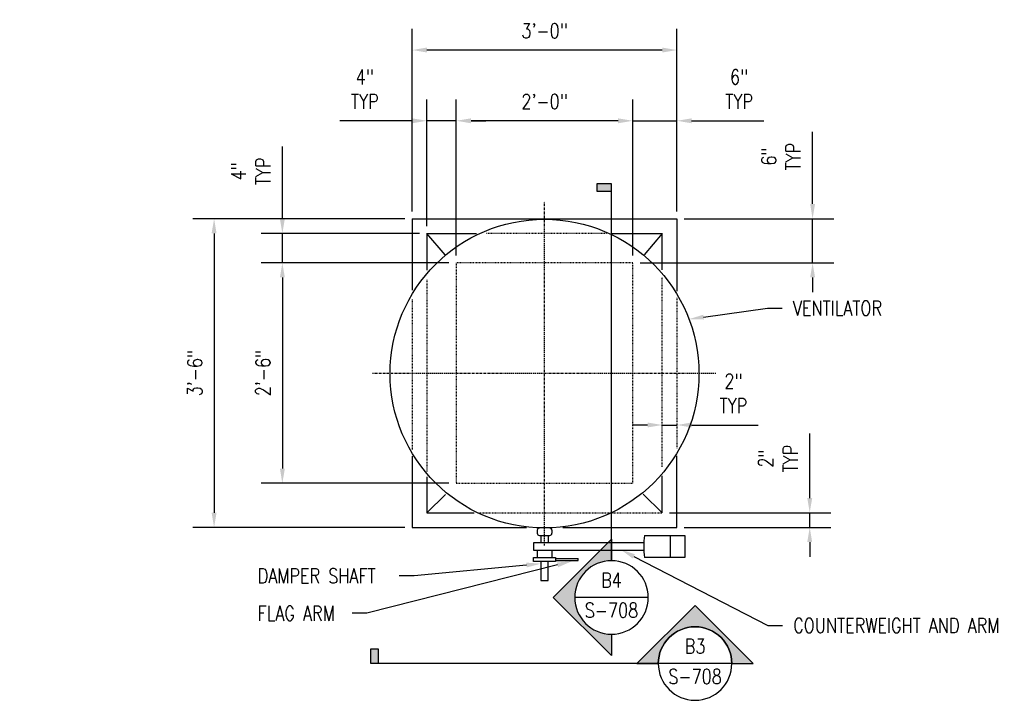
# Model space of a CAD drawing. Header units: inches. Extents: x 724 to 1800, y 17 to 339.
# Tile 20 of 33: x 989 to 1123, y 246 to 339. Entities that reach past the tile are written whole.
import ezdxf
from ezdxf import colors
from ezdxf.entities.mleader import LeaderData, LeaderLine
from ezdxf.enums import TextEntityAlignment as Align
from ezdxf.math import Vec2, Vec3

# ---------------------------------------------------------------- set-up
doc = ezdxf.new("R2010")
doc.units = ezdxf.units.IN
doc.header["$MEASUREMENT"] = 0
doc.linetypes.add('Center 1_4_', pattern=[0.53125, 0.25, -0.09375, 0.09375, -0.09375])
doc.linetypes.add('Hidden 3_32_', pattern=[0.140625, 0.09375, -0.046875])
doc.layers.get('Defpoints').update_dxf_attribs({"color": 6})
for name, color, linetype in [('A-DETL', 3, 'Continuous'), ('A-DETL-CNTR', 2, 'Center 1_4_'), ('A-DETL-HDLN', 2, 'Hidden 3_32_'), ('A-WALL-PATT', 8, 'Continuous'), ('G-ANNO-SYMB', 2, 'Continuous'), ('G-ANNO-TEXT', 2, 'Continuous'), ('S-ANNO-DIMS', 1, 'Continuous'), ('S-ANNO-SYMB', 2, 'Continuous'), ('S-ANNO-TEXT', 2, 'Continuous')]:
    doc.layers.add(name, color=color, linetype=linetype)
doc.styles.add('Annotative', font='romans.shx', dxfattribs={"width": 0.8, "height": 0.125})
doc.styles.add('Arial', font='romans.shx', dxfattribs={"width": 0.8})
doc.styles.add('ROMANS', font='romans.shx', dxfattribs={"width": 0.8})
doc.dimstyles.new('Annotative', dxfattribs={"dimscale": 0, "dimtxt": 0.125, "dimasz": 0.125, "dimexe": 0.18, "dimexo": 0.0625, "dimgap": 0.09, "dimtad": 1, "dimdec": 3, "dimzin": 3, "dimdsep": 46, "dimlunit": 4, "dimtxsty": 'Annotative', "dimcen": 0.09, "dimclrt": 2, "dimazin": 2, "dimtfac": 1, "dimtdec": 3, "dimtmove": 0, "dimatfit": 0, "dimfxl": 1, "dimtfill": 1, "dimfrac": 2, "dimtolj": 1, "dimtzin": 0, "dimarcsym": 0})

# ---------------------------------------------------------------- blocks, each defined once
blk = doc.blocks.new('*D56')
at = {"layer": 'Defpoints', "color": 0, "transparency": 16777216}
for p in [(1042.33, 311.62), (1015.39, 269.61), (1042.33, 269.61)]:
    blk.add_point(p, dxfattribs=at)
at = {"layer": 'S-ANNO-DIMS', "color": 0, "lineweight": -2, "transparency": 16777216}
for p, q in [((1041.33, 311.62), (1012.51, 311.62)), ((1041.33, 269.61), (1012.51, 269.61))]:
    blk.add_line(p, q, dxfattribs=at)
at = {"layer": 'S-ANNO-DIMS', "color": 1, "lineweight": -2, "transparency": 16777216}
blk.add_line((1015.39, 309.62), (1015.39, 271.61), dxfattribs=at)
at = {"layer": 'S-ANNO-DIMS', "color": 1, "transparency": 16777216}
for points in [[(1015.05, 309.62), (1015.72, 309.62), (1015.39, 311.62)], [(1015.05, 271.61), (1015.72, 271.61), (1015.39, 269.61)]]:
    blk.add_solid(points, dxfattribs=at)
at = {"layer": 'S-ANNO-DIMS', "color": 2, "transparency": 16777216, "insert": (1012.76, 290.61), "char_height": 2, "attachment_point": 5, "rotation": 90, "style": 'Annotative', "bg_fill": 3, "box_fill_scale": 1.25, "bg_fill_color": 256, "bg_fill_true_color": 13158600, "bg_fill_transparency": 0}
blk.add_mtext('\\A1;3\'-6"', dxfattribs=at)
blk = doc.blocks.new('*D55')
at = {"layer": 'Defpoints', "color": 0, "transparency": 16777216}
for p in [(1048.33, 305.62), (1024.67, 275.62), (1048.33, 275.62)]:
    blk.add_point(p, dxfattribs=at)
at = {"layer": 'S-ANNO-DIMS', "color": 0, "lineweight": -2, "transparency": 16777216}
for p, q in [((1047.33, 305.62), (1021.79, 305.62)), ((1047.33, 275.62), (1021.79, 275.62))]:
    blk.add_line(p, q, dxfattribs=at)
at = {"layer": 'S-ANNO-DIMS', "color": 1, "lineweight": -2, "transparency": 16777216}
blk.add_line((1024.67, 303.62), (1024.67, 277.62), dxfattribs=at)
at = {"layer": 'S-ANNO-DIMS', "color": 1, "transparency": 16777216}
for points in [[(1024.34, 303.62), (1025.01, 303.62), (1024.67, 305.62)], [(1024.34, 277.62), (1025.01, 277.62), (1024.67, 275.62)]]:
    blk.add_solid(points, dxfattribs=at)
at = {"layer": 'S-ANNO-DIMS', "color": 2, "transparency": 16777216, "insert": (1022.04, 290.62), "char_height": 2, "attachment_point": 5, "rotation": 90, "style": 'Annotative', "bg_fill": 3, "box_fill_scale": 1.25, "bg_fill_color": 256, "bg_fill_true_color": 13158600, "bg_fill_transparency": 0}
blk.add_mtext('\\A1;2\'-6"', dxfattribs=at)
blk = doc.blocks.new('*D54')
at = {"layer": 'Defpoints', "color": 0, "transparency": 16777216}
for p in [(1042.33, 334.56), (1042.33, 311.62), (1078.33, 311.62)]:
    blk.add_point(p, dxfattribs=at)
at = {"layer": 'S-ANNO-DIMS', "color": 0, "lineweight": -2, "transparency": 16777216}
for p, q in [((1042.33, 312.62), (1042.33, 337.44)), ((1078.33, 312.62), (1078.33, 337.44))]:
    blk.add_line(p, q, dxfattribs=at)
at = {"layer": 'S-ANNO-DIMS', "color": 1, "lineweight": -2, "transparency": 16777216}
blk.add_line((1076.33, 334.56), (1044.33, 334.56), dxfattribs=at)
at = {"layer": 'S-ANNO-DIMS', "color": 1, "transparency": 16777216}
for points in [[(1044.33, 334.9), (1044.33, 334.23), (1042.33, 334.56)], [(1076.33, 334.9), (1076.33, 334.23), (1078.33, 334.56)]]:
    blk.add_solid(points, dxfattribs=at)
at = {"layer": 'S-ANNO-DIMS', "color": 2, "transparency": 16777216, "insert": (1060.33, 337.19), "char_height": 2, "attachment_point": 5, "style": 'Annotative', "bg_fill": 3, "box_fill_scale": 1.25, "bg_fill_color": 256, "bg_fill_true_color": 13158600, "bg_fill_transparency": 0}
blk.add_mtext('\\A1;3\'-0"', dxfattribs=at)
blk = doc.blocks.new('*D53')
at = {"layer": 'Defpoints', "color": 0, "transparency": 16777216}
for p in [(1048.33, 324.94), (1048.33, 305.62), (1072.33, 305.62)]:
    blk.add_point(p, dxfattribs=at)
at = {"layer": 'S-ANNO-DIMS', "color": 0, "lineweight": -2, "transparency": 16777216}
for p, q in [((1048.33, 306.62), (1048.33, 327.82)), ((1072.33, 306.62), (1072.33, 327.82))]:
    blk.add_line(p, q, dxfattribs=at)
at = {"layer": 'S-ANNO-DIMS', "color": 1, "lineweight": -2, "transparency": 16777216}
blk.add_line((1070.33, 324.94), (1050.33, 324.94), dxfattribs=at)
at = {"layer": 'S-ANNO-DIMS', "color": 1, "transparency": 16777216}
for points in [[(1050.33, 325.27), (1050.33, 324.6), (1048.33, 324.94)], [(1070.33, 325.27), (1070.33, 324.6), (1072.33, 324.94)]]:
    blk.add_solid(points, dxfattribs=at)
at = {"layer": 'S-ANNO-DIMS', "color": 2, "transparency": 16777216, "insert": (1060.33, 327.57), "char_height": 2, "attachment_point": 5, "style": 'Annotative', "bg_fill": 3, "box_fill_scale": 1.25, "bg_fill_color": 256, "bg_fill_true_color": 13158600, "bg_fill_transparency": 0}
blk.add_mtext('\\A1;2\'-0"', dxfattribs=at)
blk = doc.blocks.new('*U45')
at = {"lineweight": -3}
h = blk.add_hatch(color=256, dxfattribs=at)
edge = h.paths.add_edge_path()
edge.add_line((-0.3125, 0), (-0.4947, 0))
edge.add_line((-0.4947, 0), (0, 0.4947))
edge.add_line((0, 0.4947), (0.4947, 0))
edge.add_line((0.4947, 0), (0.3125, 0))
edge.add_arc((0, 0), 0.3125, 0, 180)
blk.add_hatch(color=256, dxfattribs=at).paths.add_polyline_path([(2.693, 0), (2.7555, 0), (2.7555, 0.125), (2.693, 0.125)])
for p, q in [((0, 0.4947), (-0.4947, 0)), ((0.4947, 0), (0, 0.4947)), ((-0.3125, 0), (0.3125, 0))]:
    blk.add_line(p, q, dxfattribs=at)
at = {"linetype": 'Continuous', "lineweight": -3}
blk.add_line((0.3125, 0), (2.7555, 0), dxfattribs=at)
at = {"lineweight": -3, "flags": 128}
blk.add_lwpolyline([(-0.3125, 0), (-0.4947, 0), (0, 0.4947), (0.4947, 0), (0.3125, 0, 1), (-0.3125, 0)], format="xyb", close=True, dxfattribs=at)
blk.add_lwpolyline([(2.693, 0), (2.7555, 0), (2.7555, 0.125), (2.693, 0.125), (2.693, 0)], close=True, dxfattribs=at)
blk.add_lwpolyline([(-0.3125, 0.0156), (-0.3125, 0.0156)], dxfattribs=at)
blk.add_lwpolyline([(-0.3125, 0.0156), (-0.3125, 0.0156)], dxfattribs=at)
at = {"lineweight": -3}
blk.add_circle((0, 0), 0.3125, dxfattribs=at)
at = {"linetype": 'Continuous', "lineweight": -3, "style": 'Arial'}
blk.add_attdef('X#', text='', height=0.0938, dxfattribs=at).set_placement((0, 0.0469), align=Align.BOTTOM_CENTER)
blk.add_attdef('X-###', text='', height=0.0938, dxfattribs=at).set_placement((0, -0.0469), align=Align.TOP_CENTER)
blk = doc.blocks.new('*U57')
at = {"lineweight": -3}
blk.add_hatch(color=256, dxfattribs=at).paths.add_polyline_path([(0, 3.4552), (0, 3.5177), (0.125, 3.5177), (0.125, 3.4552)])
h = blk.add_hatch(color=256, dxfattribs=at)
edge = h.paths.add_edge_path()
edge.add_line((0, -0.3125), (0, -0.4947))
edge.add_line((0, -0.4947), (0.4947, 0))
edge.add_line((0.4947, 0), (0, 0.4947))
edge.add_line((0, 0.4947), (0, 0.3125))
edge.add_arc((0, 0), 0.3125, -90, 90, ccw=False)
at = {"linetype": 'Continuous', "lineweight": -3}
blk.add_line((0, 0.3125), (0, 3.5177), dxfattribs=at)
at = {"lineweight": -3}
for p, q in [((0, 0.4947), (0.4947, 0)), ((-0.3125, 0), (0.3125, 0)), ((0.4947, 0), (0, -0.4947))]:
    blk.add_line(p, q, dxfattribs=at)
at = {"lineweight": -3, "flags": 128}
blk.add_lwpolyline([(0, 3.4552), (0, 3.5177), (0.125, 3.5177), (0.125, 3.4552), (0, 3.4552)], close=True, dxfattribs=at)
blk.add_lwpolyline([(0, -0.3125), (0, -0.4947), (0.4947, 0), (0, 0.4947), (0, 0.3125, -1), (0, -0.3125)], format="xyb", close=True, dxfattribs=at)
blk.add_lwpolyline([(0.0156, -0.3125), (0.0156, -0.3125)], dxfattribs=at)
blk.add_lwpolyline([(0.0156, -0.3125), (0.0156, -0.3125)], dxfattribs=at)
at = {"lineweight": -3}
blk.add_circle((0, 0), 0.3125, dxfattribs=at)
at = {"linetype": 'Continuous', "lineweight": -3, "style": 'Arial'}
blk.add_attdef('X#', text='', height=0.0938, dxfattribs=at).set_placement((0, 0.0469), align=Align.BOTTOM_CENTER)
blk.add_attdef('X-###', text='', height=0.0938, dxfattribs=at).set_placement((0, -0.0469), align=Align.TOP_CENTER)
blk = doc.blocks.new('*D66')
at = {"layer": 'Defpoints', "color": 0, "transparency": 16777216}
for p in [(1078.33, 324.94), (1078.33, 311.62), (1072.33, 305.62)]:
    blk.add_point(p, dxfattribs=at)
at = {"layer": 'S-ANNO-DIMS', "color": 0, "lineweight": -2, "transparency": 16777216}
for p, q in [((1072.33, 306.62), (1072.33, 327.82)), ((1078.33, 312.62), (1078.33, 327.82))]:
    blk.add_line(p, q, dxfattribs=at)
at = {"layer": 'S-ANNO-DIMS', "color": 1, "lineweight": -2, "transparency": 16777216}
for p, q in [((1070.33, 324.94), (1068.33, 324.94)), ((1072.33, 324.94), (1078.33, 324.94)), ((1080.33, 324.94), (1090.16, 324.94))]:
    blk.add_line(p, q, dxfattribs=at)
at = {"layer": 'S-ANNO-DIMS', "color": 1, "transparency": 16777216}
for points in [[(1070.33, 325.27), (1070.33, 324.6), (1072.33, 324.94)], [(1080.33, 325.27), (1080.33, 324.6), (1078.33, 324.94)]]:
    blk.add_solid(points, dxfattribs=at)
at = {"layer": 'S-ANNO-DIMS', "color": 2, "transparency": 16777216, "insert": (1086.78, 329.23), "char_height": 2, "attachment_point": 5, "style": 'Annotative', "bg_fill": 3, "box_fill_scale": 1.25, "bg_fill_color": 256, "bg_fill_true_color": 13158600, "bg_fill_transparency": 0}
blk.add_mtext('\\A1;6"\\PTYP', dxfattribs=at)
blk = doc.blocks.new('*D67')
at = {"layer": 'Defpoints', "color": 0, "transparency": 16777216}
for p in [(1044.33, 324.94), (1044.33, 309.62), (1048.33, 305.62)]:
    blk.add_point(p, dxfattribs=at)
at = {"layer": 'S-ANNO-DIMS', "color": 0, "lineweight": -2, "transparency": 16777216}
for p, q in [((1044.33, 310.62), (1044.33, 327.82)), ((1048.33, 306.62), (1048.33, 327.82))]:
    blk.add_line(p, q, dxfattribs=at)
at = {"layer": 'S-ANNO-DIMS', "color": 1, "lineweight": -2, "transparency": 16777216}
for p, q in [((1042.33, 324.94), (1032.5, 324.94)), ((1048.33, 324.94), (1044.33, 324.94)), ((1050.33, 324.94), (1052.33, 324.94))]:
    blk.add_line(p, q, dxfattribs=at)
at = {"layer": 'S-ANNO-DIMS', "color": 1, "transparency": 16777216}
for points in [[(1042.33, 325.27), (1042.33, 324.6), (1044.33, 324.94)], [(1050.33, 325.27), (1050.33, 324.6), (1048.33, 324.94)]]:
    blk.add_solid(points, dxfattribs=at)
at = {"layer": 'S-ANNO-DIMS', "color": 2, "transparency": 16777216, "insert": (1035.88, 329.23), "char_height": 2, "attachment_point": 5, "style": 'Annotative', "bg_fill": 3, "box_fill_scale": 1.25, "bg_fill_color": 256, "bg_fill_true_color": 13158600, "bg_fill_transparency": 0}
blk.add_mtext('\\A1;4"\\PTYP', dxfattribs=at)
blk = doc.blocks.new('*D68')
at = {"layer": 'Defpoints', "color": 0, "transparency": 16777216}
for p in [(1024.67, 309.62), (1044.33, 309.62), (1048.33, 305.62)]:
    blk.add_point(p, dxfattribs=at)
at = {"layer": 'S-ANNO-DIMS', "color": 1, "lineweight": -2, "transparency": 16777216}
for p, q in [((1024.67, 311.62), (1024.67, 321.45)), ((1024.67, 305.62), (1024.67, 309.62)), ((1024.67, 303.62), (1024.67, 301.62))]:
    blk.add_line(p, q, dxfattribs=at)
at = {"layer": 'S-ANNO-DIMS', "color": 0, "lineweight": -2, "transparency": 16777216}
for p, q in [((1043.33, 309.62), (1021.79, 309.62)), ((1047.33, 305.62), (1021.79, 305.62))]:
    blk.add_line(p, q, dxfattribs=at)
at = {"layer": 'S-ANNO-DIMS', "color": 1, "transparency": 16777216}
for points in [[(1024.34, 311.62), (1025.01, 311.62), (1024.67, 309.62)], [(1024.34, 303.62), (1025.01, 303.62), (1024.67, 305.62)]]:
    blk.add_solid(points, dxfattribs=at)
at = {"layer": 'S-ANNO-DIMS', "color": 2, "transparency": 16777216, "insert": (1020.38, 318.07), "char_height": 2, "attachment_point": 5, "rotation": 90, "style": 'Annotative'}
blk.add_mtext('\\A1;4"\\PTYP', dxfattribs=at)
blk = doc.blocks.new('*D69')
at = {"layer": 'Defpoints', "color": 0, "transparency": 16777216}
for p in [(1078.33, 311.62), (1072.33, 305.62), (1096.78, 305.62)]:
    blk.add_point(p, dxfattribs=at)
at = {"layer": 'S-ANNO-DIMS', "color": 0, "lineweight": -2, "transparency": 16777216}
for p, q in [((1096.78, 313.62), (1096.78, 323.45)), ((1079.33, 311.62), (1099.66, 311.62)), ((1096.78, 305.62), (1096.78, 311.62)), ((1073.33, 305.62), (1099.66, 305.62)), ((1096.78, 303.62), (1096.78, 301.62))]:
    blk.add_line(p, q, dxfattribs=at)
at = {"layer": 'S-ANNO-DIMS', "color": 0, "transparency": 16777216}
for points in [[(1096.45, 313.62), (1097.12, 313.62), (1096.78, 311.62)], [(1096.45, 303.62), (1097.12, 303.62), (1096.78, 305.62)]]:
    blk.add_solid(points, dxfattribs=at)
at = {"layer": 'S-ANNO-DIMS', "color": 2, "transparency": 16777216, "insert": (1092.49, 320.07), "char_height": 2, "attachment_point": 5, "rotation": 90, "style": 'Annotative', "bg_fill": 3, "box_fill_scale": 1.25, "bg_fill_color": 256, "bg_fill_true_color": 13158600, "bg_fill_transparency": 0}
blk.add_mtext('\\A1;6"\\PTYP', dxfattribs=at)
blk = doc.blocks.new('*D70')
at = {"layer": 'Defpoints', "color": 0, "transparency": 16777216}
for p in [(1076.33, 283.55), (1076.33, 279.37), (1078.33, 279.37)]:
    blk.add_point(p, dxfattribs=at)
at = {"layer": 'S-ANNO-DIMS', "color": 0, "lineweight": -2, "transparency": 16777216}
for p, q in [((1074.33, 283.55), (1072.33, 283.55)), ((1076.33, 283.55), (1078.33, 283.55)), ((1080.33, 283.55), (1089.4, 283.55))]:
    blk.add_line(p, q, dxfattribs=at)
at = {"layer": 'S-ANNO-DIMS', "color": 0, "transparency": 16777216}
for points in [[(1074.33, 283.89), (1074.33, 283.22), (1076.33, 283.55)], [(1080.33, 283.89), (1080.33, 283.22), (1078.33, 283.55)]]:
    blk.add_solid(points, dxfattribs=at)
at = {"layer": 'S-ANNO-DIMS', "color": 2, "transparency": 16777216, "insert": (1086.02, 287.85), "char_height": 2, "attachment_point": 5, "style": 'Annotative', "bg_fill": 3, "box_fill_scale": 1.25, "bg_fill_color": 256, "bg_fill_true_color": 13158600, "bg_fill_transparency": 0}
blk.add_mtext('\\A1;2"\\PTYP', dxfattribs=at)
blk = doc.blocks.new('*D71')
at = {"layer": 'Defpoints', "color": 0, "transparency": 16777216}
for p in [(1076.33, 271.62), (1096.39, 271.62), (1078.33, 269.62)]:
    blk.add_point(p, dxfattribs=at)
at = {"layer": 'S-ANNO-DIMS', "color": 0, "lineweight": -2, "transparency": 16777216}
for p, q in [((1096.39, 273.62), (1096.39, 282.38)), ((1077.33, 271.62), (1099.27, 271.62)), ((1096.39, 269.62), (1096.39, 271.62)), ((1079.33, 269.62), (1099.27, 269.62)), ((1096.39, 267.62), (1096.39, 265.62))]:
    blk.add_line(p, q, dxfattribs=at)
at = {"layer": 'S-ANNO-DIMS', "color": 0, "transparency": 16777216}
for points in [[(1096.06, 273.62), (1096.73, 273.62), (1096.39, 271.62)], [(1096.06, 267.62), (1096.73, 267.62), (1096.39, 269.62)]]:
    blk.add_solid(points, dxfattribs=at)
at = {"layer": 'S-ANNO-DIMS', "color": 2, "transparency": 16777216, "insert": (1092.1, 279), "char_height": 2, "attachment_point": 5, "rotation": 90, "style": 'Annotative', "bg_fill": 3, "box_fill_scale": 1.25, "bg_fill_color": 256, "bg_fill_true_color": 13158600, "bg_fill_transparency": 0}
blk.add_mtext('\\A1;2"\\PTYP', dxfattribs=at)

msp = doc.modelspace()

# ---------------------------------------------------------------- linework, layer by layer
at = {"layer": 'A-DETL'}
for p, q in [((1042.328, 311.6168), (1042.328, 301.8999)), ((1042.328, 311.6168), (1078.328, 311.6168)), ((1078.328, 311.6168), (1078.328, 301.7553)), ((1044.328, 309.6168), (1044.328, 304.6019)), ((1046.8012, 306.6799), (1044.328, 309.6168)), ((1069.5235, 309.6168), (1076.328, 309.6168)), ((1076.328, 309.6168), (1073.8549, 306.6799)), ((1076.328, 304.6502), (1076.328, 309.6168)), ((1042.328, 279.2986), (1042.328, 269.6168)), ((1078.328, 269.6168), (1078.328, 279.3669)), ((1044.328, 276.4795), (1044.328, 271.6168)), ((1076.328, 271.6168), (1076.328, 276.616)), ((1046.8605, 274.0979), (1044.328, 271.6168)), ((1073.7399, 274.1604), (1076.328, 271.6168)), ((1044.328, 271.6168), (1050.7544, 271.6168)), ((1042.328, 269.6168), (1057.8855, 269.6168)), ((1062.8359, 269.6168), (1078.328, 269.6168))]:
    msp.add_line(p, q, dxfattribs=at)
msp.add_circle((1060.328, 290.5402), 21, dxfattribs=at)
at = {"layer": 'A-DETL-CNTR'}
for p, q in [((1060.328, 267.1535), (1060.328, 313.9269)), ((1083.7147, 290.5402), (1036.9413, 290.5402))]:
    msp.add_line(p, q, dxfattribs=at)
at = {"layer": 'A-DETL-HDLN'}
for p, q in [((1068.744, 309.6168), (1052.4304, 309.6168)), ((1048.328, 305.6168), (1048.328, 275.6168)), ((1072.328, 305.6168), (1048.328, 305.6168)), ((1072.328, 275.6168), (1072.328, 305.6168)), ((1044.328, 303.3123), (1044.328, 277.242)), ((1076.328, 277.8592), (1076.328, 303.6853)), ((1042.328, 300.6307), (1042.328, 280.1767)), ((1078.328, 300.8646), (1078.328, 280.3941)), ((1048.328, 275.6168), (1072.328, 275.6168)), ((1051.3837, 271.6168), (1076.328, 271.6168))]:
    msp.add_line(p, q, dxfattribs=at)
at = {"layer": 'A-WALL-PATT'}
for p, q in [((1059.328, 269.2378), (1059.328, 268.8378)), ((1061.328, 269.2378), (1061.328, 268.8378)), ((1059.628, 268.5378), (1061.028, 268.5378)), ((1059.828, 268.5378), (1059.828, 267.5378)), ((1060.828, 268.5378), (1060.828, 267.5378)), ((1073.9397, 268.5378), (1079.3907, 268.5378)), ((1077.3907, 268.5378), (1077.3907, 265.5378)), ((1079.3907, 268.5378), (1079.3907, 265.5378)), ((1073.8233, 267.5378), (1058.828, 267.5378)), ((1058.828, 267.5378), (1058.828, 266.5378)), ((1058.828, 266.5378), (1073.8233, 266.5378)), ((1059.328, 266.5378), (1059.328, 265.5378)), ((1061.328, 266.5378), (1061.328, 265.5378)), ((1058.828, 264.9824), (1058.828, 265.5378)), ((1058.828, 265.5378), (1061.828, 265.5378)), ((1061.828, 265.5378), (1061.828, 264.9824)), ((1061.828, 265.3954), (1064.8905, 265.3954)), ((1064.8905, 265.1248), (1064.8905, 265.3954)), ((1079.3907, 265.5378), (1073.9397, 265.5378)), ((1061.828, 264.9824), (1058.828, 264.9824)), ((1059.828, 264.9824), (1059.828, 262.402)), ((1060.828, 262.402), (1060.828, 264.9824)), ((1061.828, 265.1248), (1064.8905, 265.1248)), ((1059.828, 262.402), (1060.828, 262.402))]:
    msp.add_line(p, q, dxfattribs=at)
for centre, radius, start, end in [((1059.628, 269.2378), 0.3, 90, 180), ((1061.028, 269.2378), 0.3, 0, 90), ((1059.628, 268.8378), 0.3, 180, 270), ((1061.028, 268.8378), 0.3, 270, 0), ((1082.4729, 267.0378), 8.664, 170.030109, 189.969891)]:
    msp.add_arc(centre, radius, start, end, dxfattribs=at)

# ---------------------------------------------------------------- block references
at = {"layer": 'G-ANNO-SYMB'}
ref = msp.add_blockref('*U45', (1080.7985, 251.0966), dxfattribs=dict(at, xscale=-16, yscale=16, zscale=16))
ref.add_attrib('X-###', 'S-708', dxfattribs={"layer": 'S-ANNO-SYMB', "color": 1, "linetype": 'Continuous', "lineweight": -2, "height": 2, "style": 'ROMANS', "width": 0.8}).set_placement((1080.7985, 250.3466), align=Align.TOP_CENTER)
ref.add_attrib('X#', 'B3', dxfattribs={"layer": 'S-ANNO-TEXT', "color": 1, "linetype": 'Continuous', "lineweight": -2, "height": 2, "style": 'ROMANS', "width": 0.8}).set_placement((1080.7985, 251.8466), align=Align.BOTTOM_CENTER)

# ---------------------------------------------------------------- leaders
at = {"layer": 'G-ANNO-TEXT'}
ml = msp.add_multileader_mtext('Standard', dxfattribs=at)
ml.set_content('\\A1;VENTILATOR', color=256, style='Annotative')
ml.set_leader_properties(color=1, linetype='ByLayer', lineweight=-1)
ml.build(insert=Vec2(0, 0))
ml.multileader.update_dxf_attribs({"text_right_attachment_type": 3, "dogleg_length": 0.125, "arrow_head_size": 2, "scale": 16})
ctx = ml.context
ctx.base_point, ctx.scale, ctx.char_height, ctx.arrow_head_size, ctx.landing_gap_size, ctx.plane_origin = Vec3(1092.6516, 299.4531), 16, 2, 2, 1.44, Vec3(1085.0434, 266.1116)
ctx.right_attachment = 3
notes = []
notes.append((ctx, [(0, (1, 1, 0), (1090.6516, 299.4531), (1, 0), 2, [(0, [(1079.9773, 297.95)], 0, [])])]))
ctx.mtext.insert, ctx.mtext.width, ctx.mtext.defined_height, ctx.mtext.flow_direction = Vec3(1094.0916, 300.4531), 30.796875, 11.8375, 5
ml = msp.add_multileader_mtext('Standard', dxfattribs=at)
ml.set_content('RAIN CAP', color=256, style='Annotative')
ml.set_leader_properties(color=1, linetype='ByLayer', lineweight=-1)
ml.build(insert=Vec2(0, 0))
ml.multileader.update_dxf_attribs({"text_right_attachment_type": 3, "dogleg_length": 0.125, "arrow_head_size": 2, "scale": 16})
ctx = ml.context
ctx.base_point, ctx.scale, ctx.char_height, ctx.arrow_head_size, ctx.landing_gap_size, ctx.plane_origin = Vec3(863.3341, 279.1719), 16, 2, 2, 1.44, Vec3(888.956, 256.7858)
ctx.right_attachment = 3
notes.append((ctx, [(1, (1, 1, 0), (879.1094, 279.1719), (-1, 0), 2, [(0, [(883.1861, 263.5817)], 0, [])])]))
ctx.mtext.insert, ctx.mtext.width, ctx.mtext.defined_height, ctx.mtext.flow_direction = Vec3(864.7741, 280.1719), 34.050971, 17.7864, 5
ml = msp.add_multileader_mtext('Standard', dxfattribs=at)
ml.set_content('\\A1;SHROUD', color=256, style='Annotative')
ml.set_leader_properties(color=1, linetype='ByLayer', lineweight=-1)
ml.build(insert=Vec2(0, 0))
ml.multileader.update_dxf_attribs({"text_right_attachment_type": 3, "dogleg_length": 0.125, "arrow_head_size": 2, "scale": 16})
ctx = ml.context
ctx.base_point, ctx.scale, ctx.char_height, ctx.arrow_head_size, ctx.landing_gap_size, ctx.plane_origin = Vec3(857.4185, 273.6094), 16, 2, 2, 1.44, Vec3(808.0029, 237.2858)
ctx.right_attachment = 3
notes.append((ctx, [(1, (1, 1, 0), (871.5938, 273.6094), (-1, 0), 2, [(0, [(873.6861, 259.3629)], 0, [])])]))
ctx.mtext.insert, ctx.mtext.width, ctx.mtext.defined_height, ctx.mtext.flow_direction = Vec3(858.8585, 274.6094), 42.171875, 10.5875, 5
ml = msp.add_multileader_mtext('Standard', dxfattribs=at)
ml.set_content('\\A1;PROVIDE VENTILATOR SCREEN 12 MESH-.015 TO .05 GAUGE SAME MATERIAL AS CAP', color=256, style='Annotative')
ml.set_leader_properties(color=1, linetype='ByLayer', lineweight=-1)
ml.build(insert=Vec2(0, 0))
ml.multileader.update_dxf_attribs({"text_right_attachment_type": 3, "dogleg_length": 0.125, "arrow_head_size": 2, "scale": 16})
ctx = ml.context
ctx.base_point, ctx.scale, ctx.char_height, ctx.arrow_head_size, ctx.landing_gap_size, ctx.plane_origin = Vec3(813.3881, 272.3073), 16, 2, 2, 1.44, Vec3(800.3779, 243.4733)
ctx.right_attachment = 3
notes.append((ctx, [(1, (1, 1, 0), (858.5729, 265.6406), (-1, 0), 2, [(0, [(873.1094, 253.8629)], 0, [])])]))
ctx.mtext.insert, ctx.mtext.width, ctx.mtext.defined_height, ctx.mtext.flow_direction = Vec3(814.8281, 273.3073), 42.404089, 10.5875, 5
ml = msp.add_multileader_mtext('Standard', dxfattribs=at)
ml.set_content('\\A1;COUNTERWEIGHT AND ARM', color=256, style='Annotative')
ml.set_leader_properties(color=1, linetype='ByLayer', lineweight=-1)
ml.build(insert=Vec2(0, 0))
ml.multileader.update_dxf_attribs({"text_right_attachment_type": 3, "dogleg_length": 0.125, "arrow_head_size": 2, "scale": 16})
ctx = ml.context
ctx.base_point, ctx.scale, ctx.char_height, ctx.arrow_head_size, ctx.landing_gap_size, ctx.plane_origin = Vec3(1092.6985, 256.2824), 16, 2, 2, 1.44, Vec3(1084.1996, 255.4553)
ctx.right_attachment = 3
notes.append((ctx, [(0, (1, 1, 0), (1090.6985, 256.2824), (1, 0), 2, [(0, [(1070.6953, 266.5949)], 0, [])])]))
ctx.mtext.insert, ctx.mtext.width, ctx.mtext.defined_height, ctx.mtext.flow_direction = Vec3(1094.1385, 257.2824), 22.470694, 11.8375, 5
ml = msp.add_multileader_mtext('Standard', dxfattribs=at)
ml.set_content('\\A1;FLAG ARM', color=256, style='Annotative')
ml.set_leader_properties(color=1, linetype='ByLayer', lineweight=-1)
ml.build(insert=Vec2(0, 0))
ml.multileader.update_dxf_attribs({"text_right_attachment_type": 3, "dogleg_length": 0.125, "arrow_head_size": 2, "scale": 16})
ctx = ml.context
ctx.base_point, ctx.scale, ctx.char_height, ctx.arrow_head_size, ctx.landing_gap_size, ctx.plane_origin = Vec3(1019.8678, 257.9309), 16, 2, 2, 1.44, Vec3(996.7309, 254.1272)
ctx.right_attachment = 3
notes.append((ctx, [(1, (1, 1, 0), (1036.1764, 257.9309), (-1, 0), 2, [(0, [(1064.0391, 265.0167)], 0, [])])]))
ctx.mtext.insert, ctx.mtext.width, ctx.mtext.defined_height, ctx.mtext.flow_direction = Vec3(1021.3078, 258.9309), 31.298984, 10.5875, 5
ml = msp.add_multileader_mtext('Standard', dxfattribs=at)
ml.set_content('\\A1;DAMPER SHAFT', color=256, style='Annotative')
ml.set_leader_properties(color=1, linetype='ByLayer', lineweight=-1)
ml.build(insert=Vec2(0, 0))
ml.multileader.update_dxf_attribs({"text_right_attachment_type": 3, "dogleg_length": 0.125, "arrow_head_size": 2, "scale": 16})
ctx = ml.context
ctx.base_point, ctx.scale, ctx.char_height, ctx.arrow_head_size, ctx.landing_gap_size, ctx.plane_origin = Vec3(1019.8678, 263.0312), 16, 2, 2, 1.44, Vec3(996.7309, 261.0491)
ctx.right_attachment = 3
notes.append((ctx, [(1, (1, 1, 0), (1042.5764, 263.0312), (-1, 0), 2, [(0, [(1059.8516, 264.6886)], 0, [])])]))
ctx.mtext.insert, ctx.mtext.width, ctx.mtext.defined_height, ctx.mtext.flow_direction = Vec3(1021.3078, 264.0312), 31.298984, 10.5875, 5
ml = msp.add_multileader_mtext('Standard', dxfattribs=at)
ml.set_content('\\A1;ANTI-DOWN DRAFT GRAVITY VENTILATOR 1\'-8" THROAT', color=256, style='Annotative')
ml.set_leader_properties(color=1, linetype='ByLayer', lineweight=-1)
ml.build(insert=Vec2(0, 0))
ml.multileader.update_dxf_attribs({"text_right_attachment_type": 3, "dogleg_length": 0.125, "arrow_head_size": 2, "scale": 16})
ctx = ml.context
ctx.base_point, ctx.scale, ctx.char_height, ctx.arrow_head_size, ctx.landing_gap_size, ctx.plane_origin = Vec3(821.1536, 257.6987), 16, 2, 2, 1.44, Vec3(808.0029, 227.5671)
ctx.right_attachment = 3
notes.append((ctx, [(1, (1, 1, 0), (859.0241, 253.9844), (-1, 0), 2, [(0, [(870.3111, 247.6754)], 0, [])])]))
ctx.mtext.insert, ctx.mtext.width, ctx.mtext.defined_height, ctx.mtext.flow_direction = Vec3(822.5936, 258.6987), 42.171875, 10.5875, 5
for ctx, leaders in notes:
    for number, flags, end, landing, length, lines in leaders:
        leader = LeaderData()
        leader.index, (leader.has_last_leader_line, leader.has_dogleg_vector, leader.attachment_direction) = number, flags
        leader.last_leader_point, leader.dogleg_vector, leader.dogleg_length = Vec3(end), Vec3(landing), length
        for number, points, colour, breaks in lines:
            line = LeaderLine()
            line.index, line.vertices, line.color, line.breaks = number, Vec3.list(points), colors.encode_raw_color(colour), breaks
            leader.lines.append(line)
        ctx.leaders.append(leader)

# ---------------------------------------------------------------- next in the draw order: dimensions: what is measured, and where the dimension line sits
at = {"layer": 'S-ANNO-DIMS'}
dim = msp.add_linear_dim(base=(1015.3857, 269.6089), p1=(1042.328, 311.6168), p2=(1042.328, 269.6089), angle=90, dimstyle='Annotative', override={"dimpost": '\\X', "dimclrd": 1, "dimtmove": 2}, dxfattribs=at)
dim.commit()
dim.dimension.update_dxf_attribs({"geometry": '*D56', "text_midpoint": (1012.7552, 290.6129)})

# ---------------------------------------------------------------- next in the draw order: dimensions: what is measured, and where the dimension line sits
dim = msp.add_linear_dim(base=(1042.328, 334.5625), p1=(1078.328, 311.6168), p2=(1042.328, 311.6168), dimstyle='Annotative', override={"dimpost": '\\X', "dimclrd": 1, "dimtmove": 2}, dxfattribs=at)
dim.commit()
dim.dimension.update_dxf_attribs({"geometry": '*D54', "text_midpoint": (1060.328, 337.193)})
dim = msp.add_linear_dim(base=(1024.6737, 275.6168), p1=(1048.328, 305.6168), p2=(1048.328, 275.6168), angle=90, dimstyle='Annotative', override={"dimpost": '\\X', "dimclrd": 1, "dimtmove": 2}, dxfattribs=at)
dim.commit()
dim.dimension.update_dxf_attribs({"geometry": '*D55', "text_midpoint": (1022.0432, 290.6168)})

# ---------------------------------------------------------------- next in the draw order: dimensions: what is measured, and where the dimension line sits
dim = msp.add_linear_dim(base=(1048.328, 324.9375), p1=(1072.328, 305.6168), p2=(1048.328, 305.6168), dimstyle='Annotative', override={"dimpost": '\\X', "dimclrd": 1, "dimtmove": 2}, dxfattribs=at)
dim.commit()
dim.dimension.update_dxf_attribs({"geometry": '*D53', "text_midpoint": (1060.328, 327.568)})

# ---------------------------------------------------------------- next in the draw order: linework, layer by layer
at = {"layer": 'A-DETL'}
msp.add_line((1044.328, 309.6168), (1051.0703, 309.6168), dxfattribs=at)

# ---------------------------------------------------------------- next in the draw order: block references
at = {"layer": 'G-ANNO-SYMB'}
ref = msp.add_blockref('*U57', (1069.436, 260.0914), dxfattribs=dict(at, xscale=-16, yscale=16, zscale=16))
ref.add_attrib('X-###', 'S-708', dxfattribs={"layer": 'S-ANNO-SYMB', "color": 1, "linetype": 'Continuous', "lineweight": -2, "height": 2, "style": 'ROMANS', "width": 0.8}).set_placement((1069.436, 259.3414), align=Align.TOP_CENTER)
ref.add_attrib('X#', 'B4', dxfattribs={"layer": 'S-ANNO-TEXT', "color": 1, "linetype": 'Continuous', "lineweight": -2, "height": 2, "style": 'ROMANS', "width": 0.8}).set_placement((1069.436, 260.8414), align=Align.BOTTOM_CENTER)

# ---------------------------------------------------------------- next in the draw order: dimensions: what is measured, and where the dimension line sits
at = {"layer": 'S-ANNO-DIMS'}
for base, p1, p2, override, picture, middle in [((1044.328, 324.9375), (1048.328, 305.6168), (1044.328, 309.6168), {"dimpost": '\\X', "dimclrd": 1, "dimtmove": 2}, '*D67', (1035.8785, 324.9375)), ((1078.328, 324.9375), (1072.328, 305.6168), (1078.328, 311.6168), {"dimpost": '\\X', "dimclrd": 1, "dimtmove": 2}, '*D66', (1086.7775, 324.9375)), ((1076.328, 283.5529), (1078.328, 279.3669), (1076.328, 279.3669), {"dimpost": '\\X', "dimse1": 1, "dimse2": 1, "dimsd1": 0, "dimsd2": 0}, '*D70', (1086.0156, 283.5529))]:
    dim = msp.add_linear_dim(base=base, p1=p1, p2=p2, text='<>\\PTYP', dimstyle='Annotative', override=override, dxfattribs=at)
    dim.commit()
    dim.dimension.update_dxf_attribs({"geometry": picture, "text_midpoint": middle, "dimtype": 160})

# ---------------------------------------------------------------- next in the draw order: dimensions: what is measured, and where the dimension line sits
for base, p1, p2, override, picture, middle in [((1096.7831, 305.6168), (1078.328, 311.6168), (1072.328, 305.6168), {"dimpost": '\\X'}, '*D69', (1096.7831, 320.0663)), ((1024.6737, 309.6168), (1048.328, 305.6168), (1044.328, 309.6168), {"dimpost": '\\X', "dimclrd": 1, "dimtmove": 2, "dimtfill": 0}, '*D68', (1024.6737, 318.0663))]:
    dim = msp.add_linear_dim(base=base, p1=p1, p2=p2, angle=90, text='<>\\PTYP', dimstyle='Annotative', override=override, dxfattribs=at)
    dim.commit()
    dim.dimension.update_dxf_attribs({"geometry": picture, "text_midpoint": middle, "dimtype": 160})
dim = msp.add_linear_dim(base=(1096.3925, 271.6168), p1=(1078.328, 269.6168), p2=(1076.328, 271.6168), angle=90, text='<>\\PTYP', dimstyle='Annotative', override={"dimpost": '\\X'}, dxfattribs=at)
dim.commit()
dim.dimension.update_dxf_attribs({"geometry": '*D71', "text_midpoint": (1092.0953, 278.9996)})

doc.saveas('drawing.dxf')
